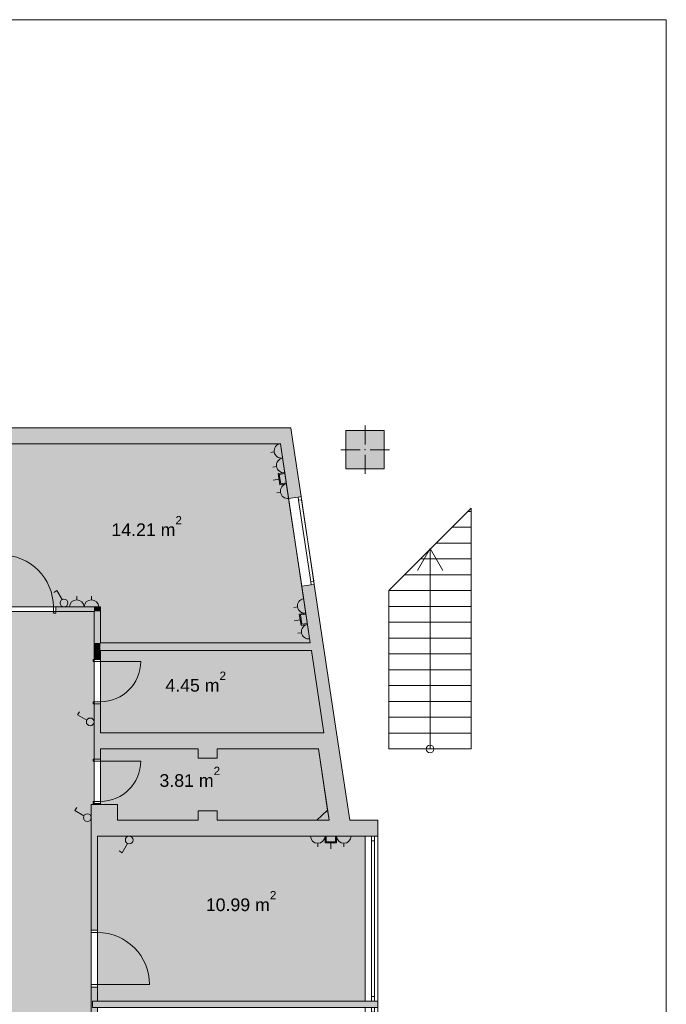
# Model space of a CAD drawing. Header units: millimetres. Extents: x -35112 to 87074, y -173366 to -26479.
# Tile 62 of 64: x 76875 to 87074, y -85515 to -69974. Entities that reach past the tile are written whole.
import ezdxf

# ---------------------------------------------------------------- set-up
doc = ezdxf.new("R2010")
doc.units = ezdxf.units.MM
doc.header["$MEASUREMENT"] = 0
for name, color, linetype, lineweight in [('2D Drafting - General_Pen_No__1', 7, 'Continuous', 5), ('New_2D Drafting - General_Pen_No__2', 8, 'Continuous', 15), ('New_ARCHICAD Doors_Pen_No__1', 7, 'Continuous', 5), ('New_ARCHICAD Windows_Pen_No__7', 7, 'Continuous', 5), ('New_Drawing & Figure_Pen_No__1', 7, 'Continuous', 5), ('New_Structural - Bearing_Pen_No__20', 1, 'Continuous', 0), ('New_Structural - Bearing_Pen_No__27', 7, 'Continuous', 5)]:
    doc.layers.add(name, color=color, linetype=linetype, lineweight=lineweight)
for name, color, linetype, lineweight, true_color in [('2D Drafting - General_Pen_No__48', 7, 'Continuous', 5, 0xa80f02), ('New_2D Drafting - General_Pen_No__216', 7, 'Continuous', 0, 0xe8e8e8), ('New_2D Drafting - General_Pen_No__82', 7, 'Continuous', 20, 0xaaaaaa), ('New_Drawing & Figure_Pen_No__3', 7, 'Continuous', 20, 0xff6600), ('New_Structural - Bearing_Pen_No__162', 7, 'Continuous', 25, 0xaaaaaa), ('New_Structural - Bearing_Pen_No__28', 7, 'Continuous', 5, 0xa80f02)]:
    doc.layers.add(name, color=color, linetype=linetype, lineweight=lineweight, true_color=true_color)
doc.layers.add('New_Drawing & Figure', color=7, linetype='Continuous')
doc.layers.add('New_Structural - Bearing', color=7, linetype='Continuous')
doc.styles.add('GENERATED_STYLE_1', font='arial.ttf')

# ---------------------------------------------------------------- blocks, each defined once
blk = doc.blocks.new('Door 22_13')
at = {"layer": 'New_ARCHICAD Doors_Pen_No__1', "color": 7, "linetype": 'Continuous', "lineweight": 5}
for p, q in [((410, 0), (410, 820)), ((-450, 0), (-487, 0)), ((-450, 0), (-487, 0)), ((-410, 0), (-450, 0)), ((-450, 0), (-450, -100)), ((-450, 0), (-450, -70)), ((-450, 0), (-450, -70)), ((-410, -100), (-410, 0)), ((450, 0), (410, 0)), ((410, 0), (410, -100)), ((450, -100), (450, 0)), ((450, 0), (450, -70)), ((450, 0), (450, -70)), ((450, 0), (487, 0)), ((450, 0), (487, 0)), ((-450, -70), (-487, -70)), ((-450, -70), (-487, -70)), ((-450, -100), (-410, -100)), ((410, -100), (450, -100)), ((450, -70), (487, -70)), ((450, -70), (487, -70))]:
    blk.add_line(p, q, dxfattribs=at)
blk.add_arc((410, 0), 820, 90, 180, dxfattribs=at)
blk = doc.blocks.new('Wall_268', base_point=(76204, -79243))
at = {"layer": 'New_Structural - Bearing_Pen_No__162', "linetype": 'Continuous', "lineweight": 25, "true_color": 0xaaaaaa}
for points in [[(76304, -79243), (76304, -79313), (76546, -79313), (76546, -79243)], [(78049, -79243), (77446, -79243), (77446, -79313), (78049, -79313)]]:
    blk.add_hatch(color=253, dxfattribs=at).paths.add_polyline_path(points)
at = {"layer": 'New_Structural - Bearing_Pen_No__27', "color": 7, "linetype": 'Continuous', "lineweight": 5}
for p, q in [((76546, -79243), (76509, -79243)), ((76546, -79243), (76546, -79313)), ((77446, -79243), (77483, -79243)), ((77446, -79243), (77446, -79313)), ((76546, -79313), (76509, -79313)), ((77446, -79313), (77483, -79313))]:
    blk.add_line(p, q, dxfattribs=at)
at = {"layer": 'New_Structural - Bearing_Pen_No__27', "color": 7, "linetype": 'Continuous', "lineweight": 5, "flags": 128}
for points in [[(76546, -79243), (76304, -79243)], [(78049, -79243), (77446, -79243)], [(76304, -79313), (76546, -79313)], [(77446, -79313), (78049, -79313)]]:
    blk.add_lwpolyline(points, dxfattribs=at)
at = {"layer": 'New_ARCHICAD Doors_Pen_No__1', "color": 7, "linetype": 'Continuous', "lineweight": 5, "xscale": -1, "zscale": 1000}
blk.add_blockref('Door 22_13', (76996, -79243), dxfattribs=at)
blk = doc.blocks.new('Wall_270', base_point=(78049, -79810))
at = {"layer": 'New_Structural - Bearing_Pen_No__162', "linetype": 'Continuous', "lineweight": 25, "true_color": 0xaaaaaa}
for points in [[(78149, -79810), (78049, -79810), (78149, -79930)], [(78149, -79930), (78049, -79810), (78049, -79930)], [(78149, -79930), (81477, -79930), (81459, -79810), (78149, -79810)]]:
    blk.add_hatch(color=253, dxfattribs=at).paths.add_polyline_path(points)
at = {"layer": 'New_Structural - Bearing_Pen_No__27', "color": 7, "linetype": 'Continuous', "lineweight": 5, "flags": 128}
for points in [[(78049, -79810), (78049, -79930)], [(81459, -79810), (78149, -79810)], [(78149, -79930), (81477, -79930)]]:
    blk.add_lwpolyline(points, dxfattribs=at)
blk = doc.blocks.new('Wall_271', base_point=(78023, -85565))
at = {"layer": 'New_Structural - Bearing_Pen_No__162', "linetype": 'Continuous', "lineweight": 25, "true_color": 0xaaaaaa}
blk.add_hatch(color=253, dxfattribs=at).paths.add_polyline_path([(78023, -85565), (82324, -85565), (82324, -85465), (78023, -85465)])
at = {"layer": 'New_Structural - Bearing_Pen_No__27', "color": 7, "linetype": 'Continuous', "lineweight": 5, "flags": 128}
for points in [[(82324, -85465), (78023, -85465)], [(78023, -85465), (78023, -85565)], [(78023, -85565), (82324, -85565)]]:
    blk.add_lwpolyline(points, dxfattribs=at)
blk = doc.blocks.new('Door 22_15')
at = {"layer": 'New_ARCHICAD Doors_Pen_No__1', "color": 7, "linetype": 'Continuous', "lineweight": 5}
for p, q in [((360, 0), (360, 720)), ((-400, 0), (-437, 0)), ((-400, 0), (-437, 0)), ((-360, 0), (-400, 0)), ((-400, 0), (-400, -100)), ((-400, 0), (-400, -100)), ((-400, 0), (-400, -100)), ((-360, -100), (-360, 0)), ((400, 0), (360, 0)), ((360, 0), (360, -100)), ((400, -100), (400, 0)), ((400, 0), (400, -100)), ((400, 0), (400, -100)), ((400, 0), (437, 0)), ((400, 0), (437, 0)), ((-400, -100), (-437, -100)), ((-400, -100), (-437, -100)), ((-400, -100), (-360, -100)), ((360, -100), (400, -100)), ((400, -100), (437, -100)), ((400, -100), (437, -100))]:
    blk.add_line(p, q, dxfattribs=at)
blk.add_arc((360, 0), 720, 90, 180, dxfattribs=at)
blk = doc.blocks.new('Door 22_2')
at = {"layer": 'New_ARCHICAD Doors_Pen_No__1', "color": 7, "linetype": 'Continuous', "lineweight": 5}
for p, q in [((410, 0), (410, 820)), ((-450, 0), (-487, 0)), ((-450, 0), (-487, 0)), ((-410, 0), (-450, 0)), ((-450, 0), (-450, -100)), ((-450, 0), (-450, -100)), ((-450, 0), (-450, -100)), ((-410, -100), (-410, 0)), ((450, 0), (410, 0)), ((410, 0), (410, -100)), ((450, -100), (450, 0)), ((450, 0), (450, -100)), ((450, 0), (450, -100)), ((450, 0), (487, 0)), ((450, 0), (487, 0)), ((-450, -100), (-487, -100)), ((-450, -100), (-487, -100)), ((-450, -100), (-410, -100)), ((410, -100), (450, -100)), ((450, -100), (487, -100)), ((450, -100), (487, -100))]:
    blk.add_line(p, q, dxfattribs=at)
blk.add_arc((410, 0), 820, 90, 180, dxfattribs=at)
blk = doc.blocks.new('Wall_281', base_point=(78104, -88367))
at = {"layer": 'New_Structural - Bearing_Pen_No__162', "linetype": 'Continuous', "lineweight": 25, "true_color": 0xaaaaaa}
for points in [[(78004, -82860), (78004, -84342), (78104, -84342), (78104, -82860)], [(78004, -87313), (78104, -87313), (78104, -85242), (78004, -85242)], [(78004, -88367), (78104, -88367), (78104, -88113), (78004, -88113)], [(78059, -88367), (78004, -88367), (78004, -88467), (78059, -88412)], [(78004, -88467), (78059, -88467), (78059, -88412)]]:
    blk.add_hatch(color=253, dxfattribs=at).paths.add_polyline_path(points)
at = {"layer": 'New_Structural - Bearing_Pen_No__27', "color": 7, "linetype": 'Continuous', "lineweight": 5}
for p, q in [((78004, -84342), (78004, -84305)), ((78104, -84342), (78004, -84342)), ((78104, -84342), (78104, -84305)), ((78004, -85242), (78004, -85279)), ((78104, -85242), (78004, -85242)), ((78104, -85242), (78104, -85279)), ((78004, -87313), (78004, -87276)), ((78104, -87313), (78004, -87313)), ((78104, -87313), (78104, -87276)), ((78004, -88113), (78004, -88150)), ((78104, -88113), (78004, -88113)), ((78104, -88113), (78104, -88150))]:
    blk.add_line(p, q, dxfattribs=at)
at = {"layer": 'New_Structural - Bearing_Pen_No__27', "color": 7, "linetype": 'Continuous', "lineweight": 5, "flags": 128}
for points in [[(78004, -82860), (78004, -84342)], [(78104, -84342), (78104, -82860)], [(78004, -85242), (78004, -86913)], [(78104, -85465), (78104, -85242)], [(78104, -87313), (78104, -85565)], [(78004, -87013), (78004, -87313)], [(78004, -88113), (78004, -88467)], [(78104, -88367), (78104, -88113)]]:
    blk.add_lwpolyline(points, dxfattribs=at)
at = {"layer": 'New_ARCHICAD Doors_Pen_No__1', "color": 7, "linetype": 'Continuous', "lineweight": 5, "zscale": 1000, "rotation": 270}
for name, p in [('Door 22_2', (78104, -84792)), ('Door 22_15', (78104, -87713))]:
    blk.add_blockref(name, p, dxfattribs=at)
blk = doc.blocks.new('Wall_298', base_point=(82117, -82860))
at = {"layer": 'New_Structural - Bearing_Pen_No__162', "linetype": 'Continuous', "lineweight": 25, "true_color": 0xaaaaaa}
for points in [[(81874, -81230), (81550, -81230), (81587, -81480)], [(81587, -81480), (81911, -81480), (81874, -81230)], [(81587, -81480), (81756, -82610), (82080, -82610), (81911, -81480)]]:
    blk.add_hatch(color=253, dxfattribs=at).paths.add_polyline_path(points)
at = {"layer": 'New_Structural - Bearing_Pen_No__27', "color": 7, "linetype": 'Continuous', "lineweight": 5, "flags": 128}
for points in [[(81671, -81230), (81550, -81230)], [(82080, -82610), (81874, -81230)], [(81587, -81480), (81756, -82610)]]:
    blk.add_lwpolyline(points, dxfattribs=at)
blk = doc.blocks.new('Wall_303', base_point=(78049, -81230))
at = {"layer": 'New_Structural - Bearing_Pen_No__162', "linetype": 'Continuous', "lineweight": 25, "true_color": 0xaaaaaa}
blk.add_hatch(color=253, dxfattribs=at).paths.add_polyline_path([(78149, -81480), (79689, -81480), (79689, -81230), (78149, -81230)])
at = {"layer": 'New_Structural - Bearing_Pen_No__27', "color": 7, "linetype": 'Continuous', "lineweight": 5, "flags": 128}
for points in [[(79689, -81230), (78149, -81230)], [(78149, -81480), (79689, -81480)]]:
    blk.add_lwpolyline(points, dxfattribs=at)
blk = doc.blocks.new('Wall_304', base_point=(78104, -82860))
at = {"layer": 'New_Structural - Bearing_Pen_No__162', "linetype": 'Continuous', "lineweight": 25, "true_color": 0xaaaaaa}
for points in [[(78004, -82360), (78104, -82860), (78104, -82360)], [(78004, -82860), (78104, -82860), (78004, -82360)], [(78104, -82860), (78419, -82860), (78419, -82360), (78104, -82360)]]:
    blk.add_hatch(color=253, dxfattribs=at).paths.add_polyline_path(points)
at = {"layer": 'New_Structural - Bearing_Pen_No__27', "color": 7, "linetype": 'Continuous', "lineweight": 5, "flags": 128}
for points in [[(78419, -82360), (78004, -82360)], [(78004, -82360), (78004, -82860)], [(78419, -82610), (78419, -82360)], [(78104, -82860), (78419, -82860)]]:
    blk.add_lwpolyline(points, dxfattribs=at)
blk = doc.blocks.new('Entrance Door 22_5')
at = {"layer": 'New_ARCHICAD Doors_Pen_No__1', "color": 7, "linetype": 'Continuous', "lineweight": 5}
for p, q in [((318, 0), (318, 636)), ((-318, 0), (-350, 0)), ((-350, 0), (-350, -115)), ((-350, 0), (-350, -100)), ((-350, 0), (-350, -100)), ((-318, -115), (-318, 0)), ((350, 0), (318, 0)), ((318, 0), (318, -115)), ((350, -115), (350, 0)), ((350, 0), (350, -100)), ((350, 0), (350, -100)), ((-350, -115), (-318, -115)), ((318, -115), (350, -115))]:
    blk.add_line(p, q, dxfattribs=at)
blk.add_arc((318, 0), 636, 90, 180, dxfattribs=at)
blk = doc.blocks.new('Wall_305', base_point=(78049, -82360))
at = {"layer": 'New_Structural - Bearing_Pen_No__162', "linetype": 'Continuous', "lineweight": 25, "true_color": 0xaaaaaa}
for points in [[(78049, -79930), (78049, -80071), (78149, -80071), (78149, -79930)], [(78049, -81644), (78149, -81644), (78149, -80771), (78049, -80771)], [(78049, -82360), (78149, -82360), (78149, -82344), (78049, -82344)]]:
    blk.add_hatch(color=253, dxfattribs=at).paths.add_polyline_path(points)
at = {"layer": 'New_Structural - Bearing_Pen_No__27', "color": 7, "linetype": 'Continuous', "lineweight": 5}
for p, q in [((78149, -80071), (78049, -80071)), ((78149, -80771), (78049, -80771)), ((78149, -81644), (78049, -81644)), ((78149, -82344), (78049, -82344))]:
    blk.add_line(p, q, dxfattribs=at)
at = {"layer": 'New_Structural - Bearing_Pen_No__27', "color": 7, "linetype": 'Continuous', "lineweight": 5, "flags": 128}
for points in [[(78049, -79930), (78049, -80071)], [(78149, -80071), (78149, -79930)], [(78049, -80771), (78049, -81644)], [(78149, -81230), (78149, -80771)], [(78149, -81644), (78149, -81480)], [(78049, -82344), (78049, -82360)], [(78049, -82360), (78149, -82360)], [(78149, -82360), (78149, -82344)]]:
    blk.add_lwpolyline(points, dxfattribs=at)
at = {"layer": 'New_ARCHICAD Doors_Pen_No__1', "color": 7, "linetype": 'Continuous', "lineweight": 5, "xscale": -1, "zscale": 1000, "rotation": 270}
for p in [(78149, -80421), (78149, -81994)]:
    blk.add_blockref('Entrance Door 22_5', p, dxfattribs=at)
blk = doc.blocks.new('Window 22_82')
at = {"layer": 'New_ARCHICAD Windows_Pen_No__7', "color": 7, "linetype": 'Continuous', "lineweight": 5}
for p, q in [((-1401, 50), (1401, 50)), ((-1401, 50), (-1401, 0)), ((-1401, 0), (-1326, 0)), ((-1401, 0), (-1401, -50)), ((-1401, 0), (-1401, -50)), ((-1326, 0), (-1326, -50)), ((-1326, 0), (1326, 0)), ((1326, -50), (1326, 0)), ((1326, 0), (1401, 0)), ((1401, 50), (1401, 0)), ((1401, 0), (1401, -50)), ((1401, 0), (1401, -50)), ((-1326, -50), (-1401, -50)), ((-1401, -50), (-1401, -150)), ((-1401, -150), (1401, -150)), ((1326, -50), (-1326, -50)), ((1401, -50), (1326, -50)), ((1401, -50), (1401, -150))]:
    blk.add_line(p, q, dxfattribs=at)
blk = doc.blocks.new('Window 22_83')
at = {"layer": 'New_ARCHICAD Windows_Pen_No__7', "color": 7, "linetype": 'Continuous', "lineweight": 5}
for p, q in [((-1302, 50), (1302, 50)), ((-1302, 50), (-1302, 0)), ((-1302, 0), (-1227, 0)), ((-1302, 0), (-1302, -50)), ((-1302, 0), (-1302, -50)), ((-1227, 0), (-1227, -50)), ((-1227, 0), (1227, 0)), ((1227, -50), (1227, 0)), ((1227, 0), (1302, 0)), ((1302, 50), (1302, 0)), ((1302, 0), (1302, -50)), ((1302, 0), (1302, -50)), ((-1227, -50), (-1302, -50)), ((-1302, -50), (-1302, -150)), ((-1302, -150), (1302, -150)), ((1227, -50), (-1227, -50)), ((1302, -50), (1227, -50)), ((1302, -50), (1302, -150))]:
    blk.add_line(p, q, dxfattribs=at)
blk = doc.blocks.new('Wall_359', base_point=(82524, -88367))
at = {"layer": 'New_Structural - Bearing_Pen_No__162', "linetype": 'Continuous', "lineweight": 25, "true_color": 0xaaaaaa}
blk.add_hatch(color=253, dxfattribs=at).paths.add_polyline_path([(82324, -85565), (82524, -85565), (82524, -85465), (82324, -85465)])
at = {"layer": 'New_Structural - Bearing_Pen_No__27', "color": 7, "linetype": 'Continuous', "lineweight": 5}
for p, q in [((82424, -82860), (82324, -82860)), ((82474, -82860), (82424, -82860)), ((82524, -82860), (82474, -82860)), ((82424, -85465), (82324, -85465)), ((82474, -85465), (82424, -85465)), ((82524, -85465), (82474, -85465)), ((82424, -85565), (82324, -85565)), ((82474, -85565), (82424, -85565)), ((82524, -85565), (82474, -85565)), ((82424, -88367), (82324, -88367)), ((82474, -88367), (82424, -88367)), ((82524, -88367), (82474, -88367))]:
    blk.add_line(p, q, dxfattribs=at)
at = {"layer": 'New_Structural - Bearing_Pen_No__27', "color": 7, "linetype": 'Continuous', "lineweight": 5, "flags": 128}
blk.add_lwpolyline([(82524, -85565), (82524, -85465)], dxfattribs=at)
at = {"layer": 'New_ARCHICAD Windows_Pen_No__7', "color": 7, "linetype": 'Continuous', "lineweight": 5, "xscale": -1, "zscale": 1000, "rotation": 270}
for name, p in [('Window 22_83', (82474, -84162)), ('Window 22_82', (82474, -86966))]:
    blk.add_blockref(name, p, dxfattribs=at)
blk = doc.blocks.new('Wall_364', base_point=(78419, -82860))
at = {"layer": 'New_Structural - Bearing_Pen_No__162', "linetype": 'Continuous', "lineweight": 25, "true_color": 0xaaaaaa}
blk.add_hatch(color=253, dxfattribs=at).paths.add_polyline_path([(78419, -82860), (79689, -82860), (79689, -82610), (78419, -82610)])
at = {"layer": 'New_Structural - Bearing_Pen_No__27', "color": 7, "linetype": 'Continuous', "lineweight": 5, "flags": 128}
for points in [[(79689, -82610), (78419, -82610)], [(78419, -82860), (79689, -82860)]]:
    blk.add_lwpolyline(points, dxfattribs=at)
blk = doc.blocks.new('Wall_365', base_point=(79989, -81230))
at = {"layer": 'New_Structural - Bearing_Pen_No__162', "linetype": 'Continuous', "lineweight": 25, "true_color": 0xaaaaaa}
blk.add_hatch(color=253, dxfattribs=at).paths.add_polyline_path([(81550, -81230), (79989, -81230), (79989, -81480), (81587, -81480)])
at = {"layer": 'New_Structural - Bearing_Pen_No__27', "color": 7, "linetype": 'Continuous', "lineweight": 5, "flags": 128}
for points in [[(81550, -81230), (79989, -81230)], [(79989, -81480), (81587, -81480)]]:
    blk.add_lwpolyline(points, dxfattribs=at)
blk = doc.blocks.new('Wall_366', base_point=(79989, -82860))
at = {"layer": 'New_Structural - Bearing_Pen_No__162', "linetype": 'Continuous', "lineweight": 25, "true_color": 0xaaaaaa}
for points in [[(82324, -82610), (79989, -82610), (79989, -82860), (82324, -82860)], [(82324, -82610), (82324, -82860), (82524, -82610)], [(82324, -82860), (82524, -82860), (82524, -82610)]]:
    blk.add_hatch(color=253, dxfattribs=at).paths.add_polyline_path(points)
at = {"layer": 'New_Structural - Bearing_Pen_No__27', "color": 7, "linetype": 'Continuous', "lineweight": 5, "flags": 128}
for points in [[(81756, -82610), (79989, -82610)], [(82524, -82610), (82080, -82610)], [(82524, -82610), (82524, -82860)], [(79989, -82860), (82324, -82860)]]:
    blk.add_lwpolyline(points, dxfattribs=at)
blk = doc.blocks.new('Wall_367', base_point=(79689, -81230))
at = {"layer": 'New_Structural - Bearing_Pen_No__162', "linetype": 'Continuous', "lineweight": 25, "true_color": 0xaaaaaa}
blk.add_hatch(color=253, dxfattribs=at).paths.add_polyline_path([(79689, -81630), (79989, -81630), (79989, -81230), (79689, -81230)])
at = {"layer": 'New_Structural - Bearing_Pen_No__27', "color": 7, "linetype": 'Continuous', "lineweight": 5, "flags": 128}
for points in [[(79989, -81230), (79689, -81230)], [(79689, -81480), (79689, -81630)], [(79989, -81630), (79989, -81480)], [(79689, -81630), (79989, -81630)]]:
    blk.add_lwpolyline(points, dxfattribs=at)
blk = doc.blocks.new('Wall_368', base_point=(79689, -82860))
at = {"layer": 'New_Structural - Bearing_Pen_No__162', "linetype": 'Continuous', "lineweight": 25, "true_color": 0xaaaaaa}
blk.add_hatch(color=253, dxfattribs=at).paths.add_polyline_path([(79689, -82860), (79989, -82860), (79989, -82460), (79689, -82460)])
at = {"layer": 'New_Structural - Bearing_Pen_No__27', "color": 7, "linetype": 'Continuous', "lineweight": 5, "flags": 128}
for points in [[(79989, -82460), (79689, -82460)], [(79689, -82460), (79689, -82610)], [(79989, -82610), (79989, -82460)], [(79689, -82860), (79989, -82860)]]:
    blk.add_lwpolyline(points, dxfattribs=at)
blk = doc.blocks.new('Wall_369', base_point=(78049, -79810))
at = {"layer": 'New_Structural - Bearing_Pen_No__162', "linetype": 'Continuous', "lineweight": 25, "true_color": 0xaaaaaa}
for points in [[(78049, -79313), (78149, -79313), (78149, -79243)], [(78049, -79313), (78149, -79243), (78049, -79243)], [(78049, -79313), (78049, -79810), (78149, -79810), (78149, -79313)]]:
    blk.add_hatch(color=253, dxfattribs=at).paths.add_polyline_path(points)
at = {"layer": 'New_Structural - Bearing_Pen_No__27', "color": 7, "linetype": 'Continuous', "lineweight": 5, "flags": 128}
for points in [[(78149, -79243), (78049, -79243)], [(78149, -79810), (78149, -79243)], [(78049, -79313), (78049, -79810)]]:
    blk.add_lwpolyline(points, dxfattribs=at)
blk = doc.blocks.new('Wall_371', base_point=(76204, -76417))
at = {"layer": 'New_Structural - Bearing_Pen_No__162', "linetype": 'Continuous', "lineweight": 25, "true_color": 0xaaaaaa}
for points in [[(76204, -76512), (76534, -76512), (76534, -76667), (80989, -76667), (80951, -76417), (76204, -76417)], [(81153, -76417), (80951, -76417), (80989, -76667)], [(80989, -76667), (81191, -76667), (81153, -76417)]]:
    blk.add_hatch(color=253, dxfattribs=at).paths.add_polyline_path(points)
at = {"layer": 'New_Structural - Bearing_Pen_No__27', "color": 7, "linetype": 'Continuous', "lineweight": 5, "flags": 128}
for points in [[(81153, -76417), (76204, -76417)], [(81153, -76417), (81191, -76667)], [(76534, -76667), (80989, -76667)]]:
    blk.add_lwpolyline(points, dxfattribs=at)
blk = doc.blocks.new('Curved Window 22_3')
at = {"layer": 'New_ARCHICAD Windows_Pen_No__7', "color": 7, "linetype": 'Continuous', "lineweight": 5}
for p, q in [((-701, 150), (701, 150)), ((-701, 0), (-701, 150)), ((-701, 0), (-651, 0)), ((-701, -50), (-701, 0)), ((-701, -50), (-701, 0)), ((-651, 0), (-651, -50)), ((-651, 0), (651, 0)), ((651, -50), (651, 0)), ((651, 0), (701, 0)), ((701, 0), (701, 150)), ((701, -50), (701, 0)), ((701, -50), (701, 0)), ((-701, -50), (701, -50)), ((-651, -50), (-701, -50)), ((651, -50), (-651, -50)), ((701, -50), (651, -50))]:
    blk.add_line(p, q, dxfattribs=at)
blk = doc.blocks.new('Wall_386', base_point=(81874, -81230))
at = {"layer": 'New_Structural - Bearing_Pen_No__162', "linetype": 'Continuous', "lineweight": 25, "true_color": 0xaaaaaa}
for points in [[(81191, -76667), (80989, -76667), (81118, -77530), (81315, -77500)], [(81325, -78916), (81671, -81230), (81874, -81230), (81523, -78887)]]:
    blk.add_hatch(color=253, dxfattribs=at).paths.add_polyline_path(points)
at = {"layer": 'New_Structural - Bearing_Pen_No__27', "color": 7, "linetype": 'Continuous', "lineweight": 5}
for p, q in [((81266, -77507), (81118, -77530)), ((81315, -77500), (81266, -77507)), ((81473, -78894), (81325, -78916)), ((81523, -78887), (81473, -78894))]:
    blk.add_line(p, q, dxfattribs=at)
at = {"layer": 'New_Structural - Bearing_Pen_No__27', "color": 7, "linetype": 'Continuous', "lineweight": 5, "flags": 128}
for points in [[(80989, -76667), (81118, -77530)], [(81315, -77500), (81191, -76667)], [(81325, -78916), (81459, -79810)], [(81874, -81230), (81523, -78887)], [(81477, -79930), (81671, -81230)]]:
    blk.add_lwpolyline(points, dxfattribs=at)
at = {"layer": 'New_ARCHICAD Windows_Pen_No__7', "color": 7, "linetype": 'Continuous', "lineweight": 5, "xscale": -1, "zscale": 1000, "rotation": 98.50849077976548}
blk.add_blockref('Curved Window 22_3', (81370, -78201), dxfattribs=at)
blk = doc.blocks.new('Column_61', base_point=(82324, -76760))
at = {"layer": 'New_Structural - Bearing_Pen_No__162', "linetype": 'Continuous', "lineweight": 25, "true_color": 0xaaaaaa}
blk.add_hatch(color=253, dxfattribs=at).paths.add_polyline_path([(82022, -77063), (82626, -77063), (82626, -76458), (82022, -76458)])
at = {"layer": 'New_Structural - Bearing_Pen_No__20', "color": 1, "linetype": 'Continuous', "lineweight": 0}
for p, q in [((82324, -76680), (82324, -76378)), ((82244, -76760), (81942, -76760)), ((82404, -76760), (82706, -76760)), ((82324, -76840), (82324, -77143))]:
    blk.add_line(p, q, dxfattribs=at)
blk.add_point((82324, -76760), dxfattribs=at)
at = {"layer": 'New_Structural - Bearing_Pen_No__28', "color": 14, "linetype": 'Continuous', "lineweight": 5, "true_color": 0xa80f02, "flags": 128}
blk.add_lwpolyline([(82022, -77063), (82626, -77063), (82626, -76458), (82022, -76458)], close=True, dxfattribs=at)
blk = doc.blocks.new('Line_24', base_point=(83349, -81485))
at = {"layer": 'New_Drawing & Figure_Pen_No__1', "color": 7, "linetype": 'Continuous', "lineweight": 5}
for p, q in [((83349, -78323), (83149, -78669)), ((83349, -81485), (83349, -78323)), ((83349, -78323), (83549, -78669))]:
    blk.add_line(p, q, dxfattribs=at)
blk = doc.blocks.new('Line_25', base_point=(83349, -78323))
at = {"layer": 'New_Drawing & Figure_Pen_No__1', "color": 7, "linetype": 'Continuous', "lineweight": 5}
blk.add_line((83349, -78323), (83349, -81425), dxfattribs=at)
blk.add_circle((83349, -81485), 60, dxfattribs=at)

msp = doc.modelspace()

# ---------------------------------------------------------------- hatches: boundary and pattern name
at = {"layer": 'New_2D Drafting - General_Pen_No__216', "linetype": 'Continuous', "lineweight": 0, "true_color": 0xe8e8e8}
for points in [[(76353.973, -79242.689), (78149.427, -79242.689), (78149.427, -79810.428), (81458.87, -79810.428), (80988.6, -76666.961), (76533.973, -76666.961), (76533.973, -77116.961), (76353.973, -77116.961)], [(78003.973, -86912.689), (78003.973, -82360.428), (78049.427, -82360.428), (78049.427, -79810.428), (78049.427, -79312.689), (76303.973, -79312.689), (76303.973, -85309.221), (55783.973, -85309.221), (55783.973, -80339.221), (54383.973, -80339.221), (54383.973, -85292.689), (53023.973, -85292.689), (53023.973, -88052.689), (53023.973, -88532.689), (54613.973, -88532.689), (54683.973, -88532.689), (54683.973, -87012.689), (54683.973, -86912.689)], [(78149.427, -79930.428), (78149.427, -81230.428), (79689.427, -81230.428), (79989.427, -81230.428), (81671.306, -81230.428), (81476.822, -79930.428)], [(78149.427, -81480.428), (78149.427, -82360.428), (78419.427, -82360.428), (78419.427, -82610.428), (79689.427, -82610.428), (79689.427, -82460.428), (79989.427, -82460.428), (79989.427, -82610.428), (81561.197, -82610.428), (81732.302, -82449.2), (81587.371, -81480.428), (79989.427, -81480.428), (79989.427, -81630.428), (79689.427, -81630.428), (79689.427, -81480.428)], [(78103.973, -82860.428), (78103.973, -85464.567), (82323.973, -85464.567), (82323.973, -82860.428), (79989.427, -82860.428), (79689.427, -82860.428), (78419.427, -82860.428)]]:
    msp.add_hatch(color=254, dxfattribs=at).paths.add_polyline_path(points)
at = {"layer": 'New_2D Drafting - General_Pen_No__82', "linetype": 'Continuous', "lineweight": 20, "true_color": 0xaaaaaa}
msp.add_hatch(color=253, dxfattribs=at).paths.add_polyline_path([(81732.302, -82449.2), (81561.197, -82610.428), (81756.422, -82610.428)])

# ---------------------------------------------------------------- linework, layer by layer
at = {"layer": '2D Drafting - General_Pen_No__1', "color": 7, "linetype": 'Continuous', "lineweight": 5}
for p in [(46273.586, -69973.72), (87074.36, -100644.723)]:
    msp.add_line(p, (87074.36, -69973.72), dxfattribs=at)
at = {"layer": 'New_2D Drafting - General_Pen_No__2', "color": 8, "linetype": 'Continuous', "lineweight": 15, "flags": 128}
for points in [[(76353.973, -79242.689), (78149.427, -79242.689), (78149.427, -79810.428), (81458.87, -79810.428), (80988.6, -76666.961), (76533.973, -76666.961), (76533.973, -77116.961), (76353.973, -77116.961)], [(78003.973, -86912.689), (78003.973, -82360.428), (78049.427, -82360.428), (78049.427, -79810.428), (78049.427, -79312.689), (76303.973, -79312.689), (76303.973, -85309.221), (55783.973, -85309.221), (55783.973, -80339.221), (54383.973, -80339.221), (54383.973, -85292.689), (53023.973, -85292.689), (53023.973, -88052.689), (53023.973, -88532.689), (54613.973, -88532.689), (54683.973, -88532.689), (54683.973, -87012.689), (54683.973, -86912.689)], [(78149.427, -79930.428), (78149.427, -81230.428), (79689.427, -81230.428), (79989.427, -81230.428), (81671.306, -81230.428), (81476.822, -79930.428)], [(78149.427, -81480.428), (78149.427, -82360.428), (78419.427, -82360.428), (78419.427, -82610.428), (79689.427, -82610.428), (79689.427, -82460.428), (79989.427, -82460.428), (79989.427, -82610.428), (81561.197, -82610.428), (81732.302, -82449.2), (81587.371, -81480.428), (79989.427, -81480.428), (79989.427, -81630.428), (79689.427, -81630.428), (79689.427, -81480.428)], [(81732.302, -82449.2), (81561.197, -82610.428), (81756.422, -82610.428)], [(78103.973, -82860.428), (78103.973, -85464.567), (82323.973, -85464.567), (82323.973, -82860.428), (79989.427, -82860.428), (79689.427, -82860.428), (78419.427, -82860.428)]]:
    msp.add_lwpolyline(points, close=True, dxfattribs=at)
at = {"layer": 'New_Drawing & Figure_Pen_No__1', "color": 7, "linetype": 'Continuous', "lineweight": 5}
for p, q in [((82698.625, -78984.597), (83998.625, -77684.597)), ((83998.625, -81484.597), (83998.625, -77684.597)), ((83948.625, -77734.597), (83998.625, -77734.597)), ((83948.625, -77734.597), (83998.625, -77734.597)), ((83698.625, -77984.597), (83998.625, -77984.597)), ((83698.625, -77984.597), (83998.625, -77984.597)), ((83448.625, -78234.597), (83998.625, -78234.597)), ((83448.625, -78234.597), (83998.625, -78234.597)), ((83198.625, -78484.597), (83998.625, -78484.597)), ((83198.625, -78484.597), (83998.625, -78484.597)), ((82948.625, -78734.597), (83998.625, -78734.597)), ((82948.625, -78734.597), (83998.625, -78734.597)), ((82698.625, -78984.597), (83998.625, -78984.597)), ((82698.625, -78984.597), (83998.625, -78984.597)), ((82698.625, -81484.597), (82698.625, -78984.597)), ((82698.625, -79234.597), (83998.625, -79234.597)), ((82698.625, -79234.597), (83998.625, -79234.597)), ((82698.625, -79484.597), (83998.625, -79484.597)), ((82698.625, -79484.597), (83998.625, -79484.597)), ((82698.625, -79484.597), (83998.625, -79484.597)), ((82698.625, -79734.597), (83998.625, -79734.597)), ((82698.625, -79984.597), (83998.625, -79984.597)), ((82698.625, -80234.597), (83998.625, -80234.597)), ((82698.625, -80484.597), (83998.625, -80484.597)), ((82698.625, -80734.597), (83998.625, -80734.597)), ((82698.625, -80984.597), (83998.625, -80984.597)), ((82698.625, -81234.597), (83998.625, -81234.597)), ((82698.625, -81484.597), (83998.625, -81484.597))]:
    msp.add_line(p, q, dxfattribs=at)
at = {"layer": 'New_Drawing & Figure_Pen_No__3', "color": 30, "linetype": 'Continuous', "lineweight": 20, "true_color": 0xff6600}
for p, q in [((80890.653, -76796.526), (80834.577, -76805.148)), ((80925.873, -77025.587), (80869.797, -77034.209)), ((80967.054, -77227.348), (80873.462, -77241.738)), ((80953.407, -77138.592), (81055.128, -77122.951)), ((80980.701, -77316.104), (80953.407, -77138.592)), ((80970.666, -77151.251), (81057.428, -77137.91)), ((80993.36, -77298.845), (80970.666, -77151.251)), ((81082.422, -77300.464), (80980.701, -77316.104)), ((81080.122, -77285.505), (80993.36, -77298.845)), ((80988.387, -77432.161), (80932.31, -77440.783)), ((77461.502, -78981.148), (77412.433, -79012.995)), ((77544.526, -79127.414), (77461.502, -78981.148)), ((77774.834, -79129.732), (77774.834, -79072.997)), ((78006.586, -79129.732), (78006.586, -79072.997)), ((81257.683, -79243.534), (81201.607, -79252.156)), ((81285.217, -79356.538), (81386.938, -79340.898)), ((81312.511, -79534.051), (81285.217, -79356.538)), ((81302.476, -79369.197), (81389.238, -79355.857)), ((81325.17, -79516.792), (81302.476, -79369.197)), ((81298.864, -79445.294), (81205.272, -79459.685)), ((81414.232, -79518.41), (81312.511, -79534.051)), ((81411.932, -79503.451), (81325.17, -79516.792)), ((81320.197, -79650.107), (81264.121, -79658.729)), ((77787.887, -80944.89), (77819.733, -80895.82)), ((77934.153, -81027.914), (77787.887, -80944.89)), ((77742.433, -82455.602), (77774.279, -82406.532)), ((77888.698, -82538.626), (77742.433, -82455.602)), ((78573.829, -82975.703), (78490.804, -83121.969)), ((81577.065, -82973.385), (81577.065, -83030.12)), ((81692.941, -82963.345), (81692.941, -82860.428)), ((81872.54, -82963.345), (81692.941, -82963.345)), ((81708.076, -82948.21), (81708.076, -82860.428)), ((81857.405, -82948.21), (81708.076, -82948.21)), ((81782.74, -82963.345), (81782.74, -83058.036)), ((81857.405, -82860.428), (81857.405, -82948.21)), ((81872.54, -82860.428), (81872.54, -82963.345)), ((81988.416, -82973.385), (81988.416, -83030.12)), ((78490.804, -83121.969), (78441.735, -83090.122))]:
    msp.add_line(p, q, dxfattribs=at)
for centre in [(77573.852, -79181.321), (77988.06, -81057.24), (77942.605, -82567.952), (78603.155, -82921.796)]:
    msp.add_circle(centre, 61.367, dxfattribs=at)
for centre, start, end in [((81005.221, -76778.911), 100.2030675, 277.2792762), ((81040.441, -77007.972), 100.2030675, 277.2792762), ((81102.954, -77414.545), 100.2030675, 277.2792762), ((77774.834, -79245.646), 1.4618956, 178.5381044), ((78006.586, -79245.646), 1.4618956, 178.5381044), ((81372.251, -79225.918), 100.2030675, 277.2792762), ((81434.765, -79632.491), 100.2030675, 277.2792762), ((81577.065, -82857.471), 181.4618956, 358.5381044), ((81988.416, -82857.471), 181.4618956, 358.5381044)]:
    msp.add_arc(centre, 115.914, start, end, dxfattribs=at)

# ---------------------------------------------------------------- block references
at = {"layer": 'New_Drawing & Figure', "color": 7, "linetype": 'Continuous', "lineweight": 5}
for name, p in [('Line_24', (83348.625, -81484.597)), ('Line_25', (83348.625, -78323.086))]:
    msp.add_blockref(name, p, dxfattribs=at)
at = {"layer": 'New_Structural - Bearing', "color": 7, "lineweight": 5}
for name, p in [('Wall_371', (76203.973, -76416.961)), ('Wall_386', (81873.531, -81230.428)), ('Wall_268', (76203.973, -79242.689)), ('Wall_369', (78049.427, -79810.428)), ('Wall_270', (78049.427, -79810.428)), ('Wall_305', (78049.427, -82360.428)), ('Wall_303', (78049.427, -81230.428)), ('Wall_367', (79689.427, -81230.428)), ('Wall_365', (79989.427, -81230.428)), ('Wall_298', (82117.384, -82860.428)), ('Wall_304', (78103.973, -82860.428)), ('Wall_368', (79689.427, -82860.428)), ('Wall_364', (78419.427, -82860.428)), ('Wall_366', (79989.427, -82860.428)), ('Wall_281', (78103.973, -88367.473)), ('Wall_359', (82523.973, -88367.473)), ('Wall_271', (78022.819, -85564.567))]:
    msp.add_blockref(name, p, dxfattribs=at)
at = {"layer": 'New_Structural - Bearing', "color": 14, "lineweight": 5, "true_color": 0xa80f02}
msp.add_blockref('Column_61', (82323.973, -76760.428), dxfattribs=at)

# ---------------------------------------------------------------- texts
at = {"layer": '2D Drafting - General_Pen_No__48', "color": 14, "lineweight": 5, "true_color": 0xa80f02, "char_height": 200, "attachment_point": 7, "style": 'GENERATED_STYLE_1'}
for s, insert in [('{\\fArial|b0|i0|c0|p34;14.21 m{\\H0.66x;\\S2^  ;}}', (78322.03, -78124.33)), ('{\\fArial|b0|i0|c0|p34;4.45 m{\\H0.66x;\\S2^  ;}}', (79173.463, -80582.988)), ('{\\fArial|b0|i0|c0|p34;3.81 m{\\H0.66x;\\S2^  ;}}', (79079.963, -82084.994)), ('{\\fArial|b0|i0|c0|p34;10.99 m{\\H0.66x;\\S2^  ;}}', (79811.557, -84046.406))]:
    msp.add_mtext(s, dxfattribs=dict(at, insert=insert))

doc.saveas('drawing.dxf')
